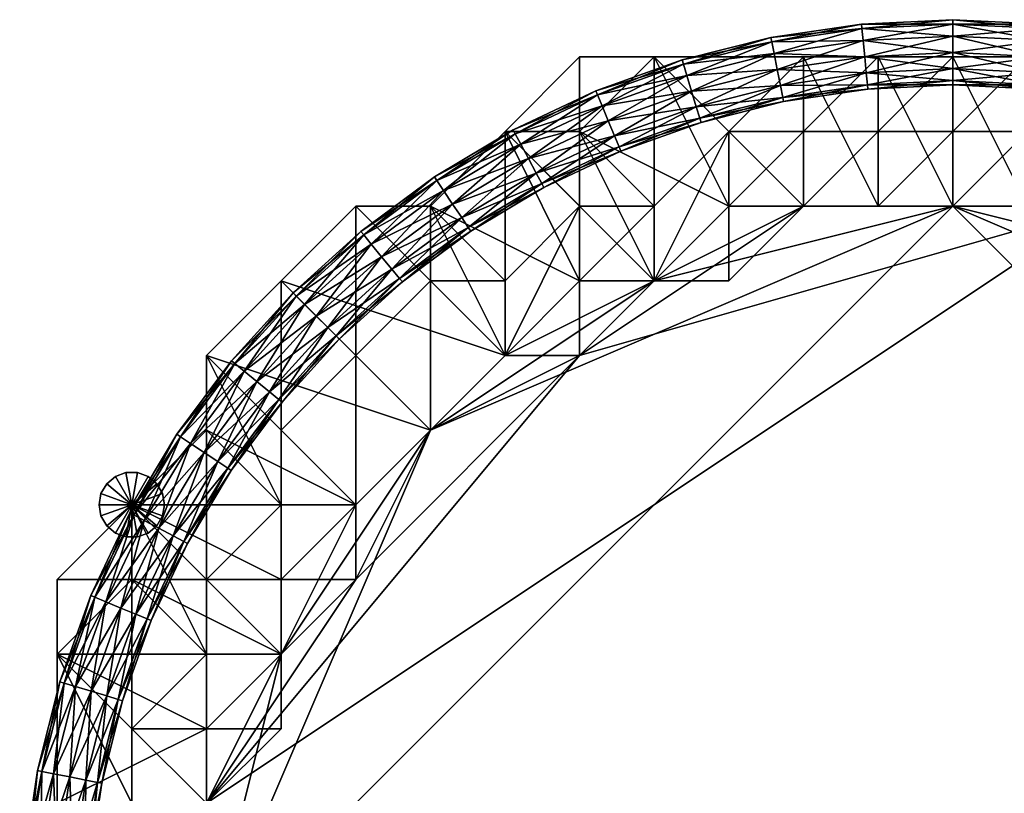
# Model space of a CAD drawing. Header units: millimetres. Extents: x -213362944 to -213361824, y -191479400 to -191477616.
# Tile 3 of 16: x -213362312 to -213362101, y -191479166 to -191479000. Entities that reach past the tile are written whole.
import ezdxf

# ---------------------------------------------------------------- set-up
doc = ezdxf.new("R2010")
doc.units = ezdxf.units.MM
doc.layers.add('005', color=7, linetype='Continuous', true_color=0xe499b8)

# ---------------------------------------------------------------- blocks, each defined once
blk = doc.blocks.new('Torus029')
at = {"color": 0}
mesh = blk.add_polyface(dxfattribs=at)
corners = [(-39.02, 196.16), (-19.51, 198.1, 3.5), (-19.6, 199.04), (-38.84, 195.24, 3.5), (-19.26, 195.55, 6.06), (-38.34, 192.72, 6.06), (-18.92, 192.07, 7), (-37.65, 189.29, 7), (-18.57, 188.59, 6.06), (-36.97, 185.86, 6.06), (-18.32, 186.04, 3.5), (-36.47, 183.35, 3.5), (-18.23, 185.1, 0), (-36.29, 182.43, 0), (-18.32, 186.04, -3.5), (-36.47, 183.35, -3.5), (-18.57, 188.59, -6.06), (-36.97, 185.86, -6.06), (-18.92, 192.07, -7), (-37.65, 189.29, -7), (-19.26, 195.55, -6.06), (-38.34, 192.72, -6.06), (-19.51, 198.1, -3.5), (-38.84, 195.24, -3.5), (0, 199.06, 3.5), (0, 200), (0, 196.5, 6.06), (0, 193, 7), (0, 189.5, 6.06), (0, 186.94, 3.5), (0, 186, 0), (0, 186.94, -3.5), (0, 189.5, -6.06), (0, 193, -7), (0, 196.5, -6.06), (0, 199.06, -3.5)]
mesh.append_faces([[corners[k] for k in face] for face in [(0, 1, 2), (3, 4, 1), (5, 6, 4), (7, 8, 6), (9, 10, 8), (11, 12, 10), (13, 14, 12), (15, 16, 14), (17, 18, 16), (19, 20, 18), (21, 22, 20), (23, 2, 22), (2, 24, 25), (1, 26, 24), (4, 27, 26), (6, 28, 27), (8, 29, 28), (10, 30, 29), (12, 31, 30), (14, 32, 31), (16, 33, 32), (18, 34, 33), (20, 35, 34), (22, 25, 35)]], dxfattribs={"vtx0": -1, "color": 0})
mesh.append_faces([[corners[k] for k in face] for face in [(0, 3, 1), (3, 5, 4), (5, 7, 6), (7, 9, 8), (9, 11, 10), (11, 13, 12), (13, 15, 14), (15, 17, 16), (17, 19, 18), (19, 21, 20), (21, 23, 22), (23, 0, 2), (2, 1, 24), (1, 4, 26), (4, 6, 27), (6, 8, 28), (8, 10, 29), (10, 12, 30), (12, 14, 31), (14, 16, 32), (16, 18, 33), (18, 20, 34), (20, 22, 35), (22, 2, 25)]], dxfattribs={"vtx2": -1, "color": 0})
mesh = blk.add_polyface(dxfattribs=at)
corners = [(0, 200), (19.51, 198.1, 3.5), (19.6, 199.04), (0, 199.06, 3.5), (19.26, 195.55, 6.06), (0, 196.5, 6.06), (18.92, 192.07, 7), (0, 193, 7), (18.57, 188.59, 6.06), (0, 189.5, 6.06), (18.32, 186.04, 3.5), (0, 186.94, 3.5), (18.23, 185.1, 0), (0, 186, 0), (18.32, 186.04, -3.5), (0, 186.94, -3.5), (18.57, 188.59, -6.06), (0, 189.5, -6.06), (18.92, 192.07, -7), (0, 193, -7), (19.26, 195.55, -6.06), (0, 196.5, -6.06), (19.51, 198.1, -3.5), (0, 199.06, -3.5), (38.84, 195.24, 3.5), (39.02, 196.16), (38.34, 192.72, 6.06), (37.65, 189.29, 7), (36.97, 185.86, 6.06), (36.47, 183.35, 3.5), (36.29, 182.43, 0), (36.47, 183.35, -3.5), (36.97, 185.86, -6.06), (37.65, 189.29, -7), (38.34, 192.72, -6.06), (38.84, 195.24, -3.5)]
mesh.append_faces([[corners[k] for k in face] for face in [(0, 1, 2), (3, 4, 1), (5, 6, 4), (7, 8, 6), (9, 10, 8), (11, 12, 10), (13, 14, 12), (15, 16, 14), (17, 18, 16), (19, 20, 18), (21, 22, 20), (23, 2, 22), (2, 24, 25), (1, 26, 24), (4, 27, 26), (6, 28, 27), (8, 29, 28), (10, 30, 29), (12, 31, 30), (14, 32, 31), (16, 33, 32), (18, 34, 33), (20, 35, 34), (22, 25, 35)]], dxfattribs={"vtx0": -1, "color": 0})
mesh.append_faces([[corners[k] for k in face] for face in [(0, 3, 1), (3, 5, 4), (5, 7, 6), (7, 9, 8), (9, 11, 10), (11, 13, 12), (13, 15, 14), (15, 17, 16), (17, 19, 18), (19, 21, 20), (21, 23, 22), (23, 0, 2), (2, 1, 24), (1, 4, 26), (4, 6, 27), (6, 8, 28), (8, 10, 29), (10, 12, 30), (12, 14, 31), (14, 16, 32), (16, 18, 33), (18, 20, 34), (20, 22, 35), (22, 2, 25)]], dxfattribs={"vtx2": -1, "color": 0})
mesh = blk.add_polyface(dxfattribs=at)
corners = [(-76.54, 184.78), (-57.78, 190.49, 3.5), (-58.06, 191.39), (-76.18, 183.91, 3.5), (-57.04, 188.04, 6.06), (-75.2, 181.54, 6.06), (-56.02, 184.69, 7), (-73.86, 178.31, 7), (-55.01, 181.34, 6.06), (-72.52, 175.08, 6.06), (-54.27, 178.89, 3.5), (-71.54, 172.71, 3.5), (-53.99, 177.99, 0), (-71.18, 171.84, 0), (-54.27, 178.89, -3.5), (-71.54, 172.71, -3.5), (-55.01, 181.34, -6.06), (-72.52, 175.08, -6.06), (-56.02, 184.69, -7), (-73.86, 178.31, -7), (-57.04, 188.04, -6.06), (-75.2, 181.54, -6.06), (-57.78, 190.49, -3.5), (-76.18, 183.91, -3.5), (-38.84, 195.24, 3.5), (-39.02, 196.16), (-38.34, 192.72, 6.06), (-37.65, 189.29, 7), (-36.97, 185.86, 6.06), (-36.47, 183.35, 3.5), (-36.29, 182.43, 0), (-36.47, 183.35, -3.5), (-36.97, 185.86, -6.06), (-37.65, 189.29, -7), (-38.34, 192.72, -6.06), (-38.84, 195.24, -3.5)]
mesh.append_faces([[corners[k] for k in face] for face in [(0, 1, 2), (3, 4, 1), (5, 6, 4), (7, 8, 6), (9, 10, 8), (11, 12, 10), (13, 14, 12), (15, 16, 14), (17, 18, 16), (19, 20, 18), (21, 22, 20), (23, 2, 22), (2, 24, 25), (1, 26, 24), (4, 27, 26), (6, 28, 27), (8, 29, 28), (10, 30, 29), (12, 31, 30), (14, 32, 31), (16, 33, 32), (18, 34, 33), (20, 35, 34), (22, 25, 35)]], dxfattribs={"vtx0": -1, "color": 0})
mesh.append_faces([[corners[k] for k in face] for face in [(0, 3, 1), (3, 5, 4), (5, 7, 6), (7, 9, 8), (9, 11, 10), (11, 13, 12), (13, 15, 14), (15, 17, 16), (17, 19, 18), (19, 21, 20), (21, 23, 22), (23, 0, 2), (2, 1, 24), (1, 4, 26), (4, 6, 27), (6, 8, 28), (8, 10, 29), (10, 12, 30), (12, 14, 31), (14, 16, 32), (16, 18, 33), (18, 20, 34), (20, 22, 35), (22, 2, 25)]], dxfattribs={"vtx2": -1, "color": 0})
mesh = blk.add_polyface(dxfattribs=at)
corners = [(-111.11, 166.29), (-93.84, 175.56, 3.5), (-94.28, 176.38), (-110.59, 165.51, 3.5), (-92.63, 173.3, 6.06), (-109.17, 163.38, 6.06), (-90.98, 170.21, 7), (-107.22, 160.47, 7), (-89.33, 167.12, 6.06), (-105.28, 157.56, 6.06), (-88.12, 164.86, 3.5), (-103.86, 155.43, 3.5), (-87.68, 164.04, 0), (-103.34, 154.65, 0), (-88.12, 164.86, -3.5), (-103.86, 155.43, -3.5), (-89.33, 167.12, -6.06), (-105.28, 157.56, -6.06), (-90.98, 170.21, -7), (-107.22, 160.47, -7), (-92.63, 173.3, -6.06), (-109.17, 163.38, -6.06), (-93.84, 175.56, -3.5), (-110.59, 165.51, -3.5), (-76.18, 183.91, 3.5), (-76.54, 184.78), (-75.2, 181.54, 6.06), (-73.86, 178.31, 7), (-72.52, 175.08, 6.06), (-71.54, 172.71, 3.5), (-71.18, 171.84, 0), (-71.54, 172.71, -3.5), (-72.52, 175.08, -6.06), (-73.86, 178.31, -7), (-75.2, 181.54, -6.06), (-76.18, 183.91, -3.5)]
mesh.append_faces([[corners[k] for k in face] for face in [(0, 1, 2), (3, 4, 1), (5, 6, 4), (7, 8, 6), (9, 10, 8), (11, 12, 10), (13, 14, 12), (15, 16, 14), (17, 18, 16), (19, 20, 18), (21, 22, 20), (23, 2, 22), (2, 24, 25), (1, 26, 24), (4, 27, 26), (6, 28, 27), (8, 29, 28), (10, 30, 29), (12, 31, 30), (14, 32, 31), (16, 33, 32), (18, 34, 33), (20, 35, 34), (22, 25, 35)]], dxfattribs={"vtx0": -1, "color": 0})
mesh.append_faces([[corners[k] for k in face] for face in [(0, 3, 1), (3, 5, 4), (5, 7, 6), (7, 9, 8), (9, 11, 10), (11, 13, 12), (13, 15, 14), (15, 17, 16), (17, 19, 18), (19, 21, 20), (21, 23, 22), (23, 0, 2), (2, 1, 24), (1, 4, 26), (4, 6, 27), (6, 8, 28), (8, 10, 29), (10, 12, 30), (12, 14, 31), (14, 16, 32), (16, 18, 33), (18, 20, 34), (20, 22, 35), (22, 2, 25)]], dxfattribs={"vtx2": -1, "color": 0})
mesh = blk.add_polyface(dxfattribs=at)
corners = [(-144.5, 118.59, 3.5), (-131.52, 131.52, 0), (-132.18, 132.19, 3.5), (-143.78, 118, 0), (-132.18, 132.19, -3.5), (-141.42, 141.42), (-126.28, 153.88, 3.5), (-126.88, 154.6), (-140.76, 140.76, 3.5), (-124.66, 151.9, 6.06), (-138.95, 138.95, 6.06), (-122.44, 149.19, 7), (-136.47, 136.47, 7), (-120.22, 146.49, 6.06), (-134, 134, 6.06), (-118.59, 144.5, 3.5), (-118, 143.78, 0), (-118.59, 144.5, -3.5), (-120.22, 146.49, -6.06), (-134, 134, -6.06), (-122.44, 149.19, -7), (-136.47, 136.47, -7), (-124.66, 151.9, -6.06), (-138.95, 138.95, -6.06), (-126.28, 153.88, -3.5), (-140.76, 140.76, -3.5), (-110.59, 165.51, 3.5), (-111.11, 166.29), (-109.17, 163.38, 6.06), (-107.22, 160.47, 7), (-105.28, 157.56, 6.06), (-103.86, 155.43, 3.5), (-103.34, 154.65, 0), (-103.86, 155.43, -3.5), (-105.28, 157.56, -6.06), (-107.22, 160.47, -7), (-109.17, 163.38, -6.06), (-110.59, 165.51, -3.5)]
mesh.append_faces([[corners[k] for k in face] for face in [(0, 1, 2), (3, 4, 1), (5, 6, 7), (8, 9, 6), (10, 11, 9), (12, 13, 11), (14, 15, 13), (2, 16, 15), (1, 17, 16), (4, 18, 17), (19, 20, 18), (21, 22, 20), (23, 24, 22), (25, 7, 24), (7, 26, 27), (6, 28, 26), (9, 29, 28), (11, 30, 29), (13, 31, 30), (15, 32, 31), (16, 33, 32), (17, 34, 33), (18, 35, 34), (20, 36, 35), (22, 37, 36), (24, 27, 37)]], dxfattribs={"vtx0": -1, "color": 0})
mesh.append_faces([[corners[k] for k in face] for face in [(8, 10, 9), (10, 12, 11), (12, 14, 13), (14, 2, 15), (2, 1, 16), (1, 4, 17), (4, 19, 18), (19, 21, 20), (21, 23, 22), (23, 25, 24), (7, 6, 26), (6, 9, 28), (9, 11, 29), (11, 13, 30), (13, 15, 31), (15, 16, 32), (16, 17, 33), (17, 18, 34), (18, 20, 35), (20, 22, 36), (22, 24, 37), (24, 7, 27)]], dxfattribs={"vtx2": -1, "color": 0})
mesh = blk.add_polyface(dxfattribs=at)
corners = [(-166.29, 111.11), (-153.88, 126.28, 3.5), (-154.6, 126.88), (-165.51, 110.59, 3.5), (-151.9, 124.66, 6.06), (-163.38, 109.17, 6.06), (-149.19, 122.44, 7), (-160.47, 107.23, 7), (-146.49, 120.22, 6.06), (-157.56, 105.28, 6.06), (-144.5, 118.59, 3.5), (-155.43, 103.86, 3.5), (-143.78, 118, 0), (-154.65, 103.34, 0), (-144.5, 118.59, -3.5), (-155.43, 103.86, -3.5), (-146.49, 120.22, -6.06), (-157.56, 105.28, -6.06), (-149.19, 122.44, -7), (-160.47, 107.23, -7), (-151.9, 124.66, -6.06), (-163.38, 109.17, -6.06), (-153.88, 126.28, -3.5), (-165.51, 110.59, -3.5), (-140.76, 140.76, 3.5), (-141.42, 141.42), (-138.95, 138.95, 6.06), (-136.47, 136.47, 7), (-134, 134, 6.06), (-132.18, 132.19, 3.5), (-131.52, 131.52, 0), (-132.18, 132.19, -3.5), (-134, 134, -6.06), (-136.47, 136.47, -7), (-138.95, 138.95, -6.06), (-140.76, 140.76, -3.5), (-126.28, 153.88, 3.5), (-126.88, 154.6)]
mesh.append_faces([[corners[k] for k in face] for face in [(0, 1, 2), (3, 4, 1), (5, 6, 4), (7, 8, 6), (9, 10, 8), (11, 12, 10), (13, 14, 12), (15, 16, 14), (17, 18, 16), (19, 20, 18), (21, 22, 20), (23, 2, 22), (2, 24, 25), (1, 26, 24), (4, 27, 26), (6, 28, 27), (8, 29, 28), (14, 32, 31), (16, 33, 32), (18, 34, 33), (20, 35, 34), (22, 25, 35)]], dxfattribs={"vtx0": -1, "color": 0})
mesh.append_faces([[corners[k] for k in face] for face in [(0, 3, 1), (3, 5, 4), (5, 7, 6), (7, 9, 8), (9, 11, 10), (11, 13, 12), (13, 15, 14), (15, 17, 16), (17, 19, 18), (19, 21, 20), (21, 23, 22), (23, 0, 2), (2, 1, 24), (1, 4, 26), (4, 6, 27), (6, 8, 28), (8, 10, 29), (10, 12, 30), (12, 14, 31), (14, 16, 32), (16, 18, 33), (18, 20, 34), (20, 22, 35), (22, 2, 25), (25, 24, 36), (35, 25, 37)]], dxfattribs={"vtx2": -1, "color": 0})
mesh = blk.add_polyface(dxfattribs=at)
corners = [(-184.78, 76.54), (-175.56, 93.84, 3.5), (-176.38, 94.28), (-183.91, 76.18, 3.5), (-173.3, 92.63, 6.06), (-181.54, 75.2, 6.06), (-170.21, 90.98, 7), (-178.31, 73.86, 7), (-167.12, 89.33, 6.06), (-175.08, 72.52, 6.06), (-164.86, 88.12, 3.5), (-172.71, 71.54, 3.5), (-164.04, 87.68, 0), (-171.84, 71.18, 0), (-164.86, 88.12, -3.5), (-172.71, 71.54, -3.5), (-167.12, 89.33, -6.06), (-175.08, 72.52, -6.06), (-170.21, 90.98, -7), (-178.31, 73.86, -7), (-173.3, 92.63, -6.06), (-181.54, 75.2, -6.06), (-175.56, 93.84, -3.5), (-183.91, 76.18, -3.5), (-165.51, 110.59, 3.5), (-166.29, 111.11), (-163.38, 109.17, 6.06), (-160.47, 107.23, 7), (-157.56, 105.28, 6.06), (-155.43, 103.86, 3.5), (-154.65, 103.34, 0), (-155.43, 103.86, -3.5), (-157.56, 105.28, -6.06), (-160.47, 107.23, -7), (-163.38, 109.17, -6.06), (-165.51, 110.59, -3.5)]
mesh.append_faces([[corners[k] for k in face] for face in [(0, 1, 2), (3, 4, 1), (5, 6, 4), (7, 8, 6), (9, 10, 8), (11, 12, 10), (13, 14, 12), (15, 16, 14), (17, 18, 16), (19, 20, 18), (21, 22, 20), (23, 2, 22), (2, 24, 25), (1, 26, 24), (4, 27, 26), (6, 28, 27), (8, 29, 28), (10, 30, 29), (12, 31, 30), (14, 32, 31), (16, 33, 32), (18, 34, 33), (20, 35, 34), (22, 25, 35)]], dxfattribs={"vtx0": -1, "color": 0})
mesh.append_faces([[corners[k] for k in face] for face in [(0, 3, 1), (3, 5, 4), (5, 7, 6), (7, 9, 8), (9, 11, 10), (11, 13, 12), (13, 15, 14), (15, 17, 16), (17, 19, 18), (19, 21, 20), (21, 23, 22), (23, 0, 2), (2, 1, 24), (1, 4, 26), (4, 6, 27), (6, 8, 28), (8, 10, 29), (10, 12, 30), (12, 14, 31), (14, 16, 32), (16, 18, 33), (18, 20, 34), (20, 22, 35), (22, 2, 25)]], dxfattribs={"vtx2": -1, "color": 0})
mesh = blk.add_polyface(dxfattribs=at)
corners = [(-196.16, 39.02), (-190.49, 57.78, 3.5), (-191.39, 58.06), (-195.24, 38.84, 3.5), (-188.04, 57.04, 6.06), (-192.72, 38.34, 6.06), (-184.69, 56.03, 7), (-189.29, 37.65, 7), (-181.34, 55.01, 6.06), (-185.86, 36.97, 6.06), (-178.89, 54.27, 3.5), (-183.35, 36.47, 3.5), (-177.99, 53.99, 0), (-182.43, 36.29, 0), (-178.89, 54.27, -3.5), (-183.35, 36.47, -3.5), (-181.34, 55.01, -6.06), (-185.86, 36.97, -6.06), (-184.69, 56.03, -7), (-189.29, 37.65, -7), (-188.04, 57.04, -6.06), (-192.72, 38.34, -6.06), (-190.49, 57.78, -3.5), (-195.24, 38.84, -3.5), (-183.91, 76.18, 3.5), (-184.78, 76.54), (-181.54, 75.2, 6.06), (-178.31, 73.86, 7), (-175.08, 72.52, 6.06), (-172.71, 71.54, 3.5), (-171.84, 71.18, 0), (-172.71, 71.54, -3.5), (-175.08, 72.52, -6.06), (-178.31, 73.86, -7), (-181.54, 75.2, -6.06), (-183.91, 76.18, -3.5)]
mesh.append_faces([[corners[k] for k in face] for face in [(0, 1, 2), (3, 4, 1), (5, 6, 4), (7, 8, 6), (9, 10, 8), (11, 12, 10), (13, 14, 12), (15, 16, 14), (17, 18, 16), (19, 20, 18), (21, 22, 20), (23, 2, 22), (2, 24, 25), (1, 26, 24), (4, 27, 26), (6, 28, 27), (8, 29, 28), (10, 30, 29), (12, 31, 30), (14, 32, 31), (16, 33, 32), (18, 34, 33), (20, 35, 34), (22, 25, 35)]], dxfattribs={"vtx0": -1, "color": 0})
mesh.append_faces([[corners[k] for k in face] for face in [(0, 3, 1), (3, 5, 4), (5, 7, 6), (7, 9, 8), (9, 11, 10), (11, 13, 12), (13, 15, 14), (15, 17, 16), (17, 19, 18), (19, 21, 20), (21, 23, 22), (23, 0, 2), (2, 1, 24), (1, 4, 26), (4, 6, 27), (6, 8, 28), (8, 10, 29), (10, 12, 30), (12, 14, 31), (14, 16, 32), (16, 18, 33), (18, 20, 34), (20, 22, 35), (22, 2, 25)]], dxfattribs={"vtx2": -1, "color": 0})
mesh = blk.add_polyface(dxfattribs=at)
corners = [(-200, 0), (-198.1, 19.51, 3.5), (-199.04, 19.6), (-199.06, 0, 3.5), (-195.55, 19.26, 6.06), (-196.5, 0, 6.06), (-192.07, 18.92, 7), (-193, 0, 7), (-188.59, 18.57, 6.06), (-189.5, 0, 6.06), (-186.04, 18.32, 3.5), (-186.94, 0, 3.5), (-185.1, 18.23, 0), (-186, 0, 0), (-186.04, 18.32, -3.5), (-186.94, 0, -3.5), (-188.59, 18.57, -6.06), (-189.5, 0, -6.06), (-192.07, 18.92, -7), (-193, 0, -7), (-195.55, 19.26, -6.06), (-196.5, 0, -6.06), (-198.1, 19.51, -3.5), (-199.06, 0, -3.5), (-195.24, 38.84, 3.5), (-196.16, 39.02), (-192.72, 38.34, 6.06), (-189.29, 37.65, 7), (-185.86, 36.97, 6.06), (-183.35, 36.47, 3.5), (-182.43, 36.29, 0), (-183.35, 36.47, -3.5), (-185.86, 36.97, -6.06), (-189.29, 37.65, -7), (-192.72, 38.34, -6.06), (-195.24, 38.84, -3.5)]
mesh.append_faces([[corners[k] for k in face] for face in [(0, 1, 2), (3, 4, 1), (5, 6, 4), (7, 8, 6), (9, 10, 8), (11, 12, 10), (13, 14, 12), (15, 16, 14), (17, 18, 16), (19, 20, 18), (21, 22, 20), (23, 2, 22), (2, 24, 25), (1, 26, 24), (4, 27, 26), (6, 28, 27), (8, 29, 28), (10, 30, 29), (12, 31, 30), (14, 32, 31), (16, 33, 32), (18, 34, 33), (20, 35, 34), (22, 25, 35)]], dxfattribs={"vtx0": -1, "color": 0})
mesh.append_faces([[corners[k] for k in face] for face in [(0, 3, 1), (3, 5, 4), (5, 7, 6), (7, 9, 8), (9, 11, 10), (11, 13, 12), (13, 15, 14), (15, 17, 16), (17, 19, 18), (19, 21, 20), (21, 23, 22), (23, 0, 2), (2, 1, 24), (1, 4, 26), (4, 6, 27), (6, 8, 28), (8, 10, 29), (10, 12, 30), (12, 14, 31), (14, 16, 32), (16, 18, 33), (18, 20, 34), (20, 22, 35), (22, 2, 25)]], dxfattribs={"vtx2": -1, "color": 0})
blk = doc.blocks.new('Cylinder156')
at = {"color": 0}
mesh = blk.add_polyface(dxfattribs=at)
corners = [(0, 0), (7, 0), (6.58, 2.39), (5.36, 4.5), (3.5, 6.06), (1.22, 6.89), (-1.22, 6.89), (-3.5, 6.06), (-5.36, 4.5), (-6.58, 2.39), (-7, 0), (-6.58, -2.39), (-5.36, -4.5), (-3.5, -6.06), (-1.22, -6.89), (1.22, -6.89), (3.5, -6.06), (5.36, -4.5), (6.58, -2.39), (7, 0, 786), (6.58, 2.39, 786), (5.36, 4.5, 786), (3.5, 6.06, 786), (1.22, 6.89, 786), (-1.22, 6.89, 786), (-3.5, 6.06, 786), (-5.36, 4.5, 786), (-6.58, 2.39, 786), (-7, 0, 786), (-6.58, -2.39, 786), (-5.36, -4.5, 786), (-3.5, -6.06, 786), (-1.22, -6.89, 786), (1.22, -6.89, 786), (3.5, -6.06, 786), (5.36, -4.5, 786), (6.58, -2.39, 786), (0, 0, 786)]
mesh.append_faces([[corners[k] for k in face] for face in [(1, 20, 19), (2, 21, 20), (3, 22, 21), (4, 23, 22), (5, 24, 23), (6, 25, 24), (7, 26, 25), (8, 27, 26), (9, 28, 27), (10, 29, 28), (11, 30, 29), (12, 31, 30), (13, 32, 31), (14, 33, 32), (15, 34, 33), (16, 35, 34), (17, 36, 35), (18, 19, 36)]], dxfattribs={"vtx0": -1, "color": 0})
mesh.append_faces([[corners[k] for k in face] for face in [(0, 2, 1), (0, 3, 2), (0, 4, 3), (0, 5, 4), (0, 6, 5), (0, 7, 6), (0, 8, 7), (0, 9, 8), (0, 10, 9), (0, 11, 10), (0, 12, 11), (0, 13, 12), (0, 14, 13), (0, 15, 14), (0, 16, 15), (0, 17, 16), (0, 18, 17), (0, 1, 18), (37, 19, 20), (37, 20, 21), (37, 21, 22), (37, 22, 23), (37, 23, 24), (37, 24, 25), (37, 25, 26), (37, 26, 27), (37, 27, 28), (37, 28, 29), (37, 29, 30), (37, 30, 31), (37, 31, 32), (37, 32, 33), (37, 33, 34), (37, 34, 35), (37, 35, 36), (37, 36, 19)]], dxfattribs={"vtx0": -1, "vtx2": -1, "color": 0})
mesh.append_faces([[corners[k] for k in face] for face in [(1, 2, 20), (2, 3, 21), (3, 4, 22), (4, 5, 23), (5, 6, 24), (6, 7, 25), (7, 8, 26), (8, 9, 27), (9, 10, 28), (10, 11, 29), (11, 12, 30), (12, 13, 31), (13, 14, 32), (14, 15, 33), (15, 16, 34), (16, 17, 35), (17, 18, 36), (18, 1, 19)]], dxfattribs={"vtx2": -1, "color": 0})

msp = doc.modelspace()

# ---------------------------------------------------------------- block references
at = {"layer": '005', "color": 18, "true_color": 0x000000, "rotation": 1.001791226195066e-05}
for p in [(-213362112, -191479200, 7), (-213362112, -191479200, 793)]:
    msp.add_blockref('Torus029', p, dxfattribs=at)
at = {"layer": '005', "color": 18, "true_color": 0x000000}
msp.add_blockref('Cylinder156', (-213362288, -191479104, 7), dxfattribs=at)

# ---------------------------------------------------------------- meshes
at = {"layer": '005', "color": 164, "true_color": 0x1c1cb1}
mesh = msp.add_polyface(dxfattribs=at)
corners = [(-213362144, -191479008, 801), (-213362176, -191479008, 801), (-213362176, -191479008, 999), (-213362144, -191479008, 999), (-213362192, -191479008, 801), (-213362192, -191479008, 999), (-213362208, -191479024, 801), (-213362208, -191479024, 999), (-213362224, -191479040, 801), (-213362224, -191479040, 999), (-213362144, -191479008, 1000), (-213362176, -191479008, 1000), (-213362160, -191479024, 1000), (-213362144, -191479024, 1000), (-213362192, -191479024, 1000), (-213362176, -191479040, 1000), (-213362208, -191479024, 1000), (-213362192, -191479040, 1000), (-213362144, -191479024, 999), (-213362160, -191479024, 999), (-213362160, -191479024, 803), (-213362144, -191479024, 803), (-213362176, -191479040, 999), (-213362176, -191479040, 803), (-213362192, -191479040, 803), (-213362224, -191479040, 800), (-213362208, -191479024, 800), (-213362192, -191479056, 800), (-213362192, -191479024, 800), (-213362176, -191479056, 800), (-213362176, -191479008, 800), (-213362160, -191479040, 800), (-213362144, -191479008, 800), (-213362144, -191479040, 800), (-213362160, -191479040, 799), (-213362144, -191479040, 799), (-213362144, -191479040, 601), (-213362160, -191479040, 601), (-213362144, -191479024, 802), (-213362160, -191479024, 802), (-213362160, -191479040, 802), (-213362144, -191479040, 802), (-213362176, -191479040, 802), (-213362176, -191479056, 802), (-213362240, -191479040, 800), (-213362240, -191479040, 801), (-213362224, -191479040, 1000), (-213362240, -191479040, 999), (-213362240, -191479040, 1000), (-213362192, -191479040, 999), (-213362192, -191479040, 802), (-213362160, -191479040, 600)]
mesh.append_faces([[corners[k] for k in face] for face in [(0, 1, 2), (2, 3, 0), (1, 4, 5), (5, 2, 1), (4, 6, 7), (7, 5, 4), (6, 8, 9), (9, 7, 6), (10, 11, 12), (12, 13, 10), (11, 14, 15), (15, 12, 11), (14, 16, 17), (17, 15, 14), (18, 19, 20), (20, 21, 18), (19, 22, 23), (23, 20, 19), (24, 23, 22), (25, 26, 27), (26, 28, 29), (28, 30, 31), (31, 29, 28), (30, 32, 33), (33, 31, 30), (34, 35, 36), (36, 37, 34), (38, 39, 40), (40, 41, 38), (39, 42, 43), (43, 40, 39), (30, 1, 0), (0, 32, 30), (28, 4, 1), (1, 30, 28), (26, 6, 4), (4, 28, 26), (25, 8, 6), (6, 26, 25), (44, 45, 8), (8, 25, 44), (10, 3, 2), (2, 11, 10), (11, 2, 5), (5, 14, 11), (14, 5, 7), (7, 16, 14), (16, 7, 9), (9, 46, 16), (46, 9, 47), (47, 48, 46), (18, 13, 12), (12, 19, 18), (19, 12, 15), (15, 22, 19), (22, 15, 17), (17, 49, 22), (20, 39, 38), (39, 20, 23), (23, 42, 39), (42, 23, 24), (24, 50, 42), (34, 31, 33), (51, 37, 36)]], dxfattribs={"vtx2": -1, "color": 164})
mesh = msp.add_polyface(dxfattribs=at)
corners = [(-213362112, -191479008, 801), (-213362128, -191479008, 801), (-213362128, -191479008, 999), (-213362112, -191479008, 999), (-213362144, -191479008, 801), (-213362144, -191479008, 999), (-213362112, -191479008, 1000), (-213362128, -191479008, 1000), (-213362128, -191479024, 1000), (-213362112, -191479024, 1000), (-213362144, -191479008, 1000), (-213362144, -191479024, 1000), (-213362112, -191479024, 999), (-213362128, -191479024, 999), (-213362128, -191479024, 803), (-213362112, -191479024, 803), (-213362144, -191479024, 999), (-213362144, -191479024, 803), (-213362144, -191479008, 800), (-213362128, -191479008, 800), (-213362128, -191479040, 800), (-213362144, -191479040, 800), (-213362112, -191479008, 800), (-213362112, -191479040, 800), (-213362144, -191479040, 799), (-213362128, -191479040, 799), (-213362128, -191479040, 601), (-213362144, -191479040, 601), (-213362112, -191479040, 799), (-213362112, -191479040, 601), (-213362112, -191479024, 802), (-213362128, -191479024, 802), (-213362128, -191479040, 802), (-213362112, -191479040, 802), (-213362144, -191479024, 802), (-213362144, -191479040, 802), (-213362112, -191479040, 801), (-213362128, -191479040, 801), (-213362128, -191479040, 653), (-213362112, -191479040, 653), (-213362144, -191479040, 801), (-213362144, -191479040, 653), (-213362160, -191479024, 803), (-213362160, -191479040, 799), (-213362144, -191479040, 600), (-213362160, -191479040, 600), (-213362128, -191479040, 600), (-213362112, -191479040, 600), (-213362160, -191479040, 802), (-213362112, -191479040, 652), (-213362128, -191479040, 652), (-213362144, -191479040, 652)]
mesh.append_faces([[corners[k] for k in face] for face in [(0, 1, 2), (2, 3, 0), (1, 4, 5), (5, 2, 1), (6, 7, 8), (8, 9, 6), (7, 10, 11), (11, 8, 7), (12, 13, 14), (14, 15, 12), (13, 16, 17), (17, 14, 13), (18, 19, 20), (20, 21, 18), (19, 22, 23), (23, 20, 19), (24, 25, 26), (26, 27, 24), (25, 28, 29), (29, 26, 25), (30, 31, 32), (32, 33, 30), (31, 34, 35), (35, 32, 31), (36, 37, 38), (38, 39, 36), (37, 40, 41), (41, 38, 37), (19, 1, 0), (0, 22, 19), (18, 4, 1), (1, 19, 18), (6, 3, 2), (2, 7, 6), (7, 2, 5), (5, 10, 7), (12, 9, 8), (8, 13, 12), (13, 8, 11), (11, 16, 13), (30, 15, 14), (14, 31, 30), (31, 14, 17), (17, 34, 31), (34, 17, 42), (21, 24, 43), (24, 21, 20), (20, 25, 24), (25, 20, 23), (23, 28, 25), (27, 44, 45), (44, 27, 26), (26, 46, 44), (46, 26, 29), (29, 47, 46), (36, 33, 32), (32, 37, 36), (37, 32, 35), (35, 40, 37), (40, 35, 48), (49, 39, 38), (38, 50, 49), (50, 38, 41), (41, 51, 50)]], dxfattribs={"vtx2": -1, "color": 164})
mesh = msp.add_polyface(dxfattribs=at)
corners = [(-213362080, -191479008, 801), (-213362096, -191479008, 801), (-213362096, -191479008, 999), (-213362080, -191479008, 999), (-213362112, -191479008, 801), (-213362112, -191479008, 999), (-213362080, -191479040, 652), (-213362096, -191479040, 652), (-213362112, -191479040, 652), (-213362144, -191479040, 652), (-213362080, -191479008, 1000), (-213362096, -191479008, 1000), (-213362096, -191479024, 1000), (-213362080, -191479024, 1000), (-213362112, -191479008, 1000), (-213362112, -191479024, 1000), (-213362064, -191479024, 999), (-213362080, -191479024, 999), (-213362080, -191479024, 803), (-213362096, -191479024, 999), (-213362096, -191479024, 803), (-213362112, -191479024, 999), (-213362112, -191479024, 803), (-213362112, -191479008, 800), (-213362096, -191479008, 800), (-213362096, -191479040, 800), (-213362112, -191479040, 800), (-213362080, -191479008, 800), (-213362080, -191479040, 800), (-213362064, -191479040, 800), (-213362112, -191479040, 799), (-213362096, -191479040, 799), (-213362096, -191479040, 601), (-213362112, -191479040, 601), (-213362080, -191479040, 799), (-213362080, -191479040, 601), (-213362080, -191479024, 802), (-213362096, -191479024, 802), (-213362096, -191479040, 802), (-213362080, -191479040, 802), (-213362112, -191479024, 802), (-213362112, -191479040, 802), (-213362080, -191479040, 801), (-213362096, -191479040, 801), (-213362096, -191479040, 653), (-213362080, -191479040, 653), (-213362112, -191479040, 801), (-213362112, -191479040, 653), (-213362112, -191479040, 600), (-213362096, -191479040, 600), (-213362080, -191479040, 600)]
mesh.append_faces([[corners[k] for k in face] for face in [(6, 8, 9)]], dxfattribs={"vtx0": -1, "vtx1": -1, "vtx2": -1, "color": 164})
mesh.append_faces([[corners[k] for k in face] for face in [(0, 1, 2), (2, 3, 0), (1, 4, 5), (5, 2, 1), (6, 7, 8), (10, 11, 12), (12, 13, 10), (11, 14, 15), (15, 12, 11), (16, 17, 18), (17, 19, 20), (20, 18, 17), (19, 21, 22), (22, 20, 19), (23, 24, 25), (25, 26, 23), (24, 27, 28), (28, 25, 24), (29, 28, 27), (30, 31, 32), (32, 33, 30), (31, 34, 35), (35, 32, 31), (36, 37, 38), (38, 39, 36), (37, 40, 41), (41, 38, 37), (42, 43, 44), (44, 45, 42), (43, 46, 47), (47, 44, 43), (24, 1, 0), (0, 27, 24), (23, 4, 1), (1, 24, 23), (10, 3, 2), (2, 11, 10), (11, 2, 5), (5, 14, 11), (17, 13, 12), (12, 19, 17), (19, 12, 15), (15, 21, 19), (36, 18, 20), (20, 37, 36), (37, 20, 22), (22, 40, 37), (30, 26, 25), (25, 31, 30), (31, 25, 28), (28, 34, 31), (48, 33, 32), (32, 49, 48), (49, 32, 35), (35, 50, 49), (42, 39, 38), (38, 43, 42), (43, 38, 41), (41, 46, 43), (6, 45, 44), (44, 7, 6), (7, 44, 47), (47, 8, 7)]], dxfattribs={"vtx2": -1, "color": 164})
mesh = msp.add_polyface(dxfattribs=at)
corners = [(-213362224, -191479088, 600), (-213362208, -191479072, 600), (-213362208, -191479072, 600), (-213362176, -191479056, 600), (-213362272, -191479200, 600), (-213362112, -191479040, 600), (-213362240, -191479040, 999), (-213362224, -191479040, 999), (-213362224, -191479040, 801), (-213362192, -191479072, 652), (-213362208, -191479072, 652), (-213362224, -191479088, 652), (-213362240, -191479120, 652), (-213362208, -191479024, 1000), (-213362224, -191479040, 1000), (-213362208, -191479056, 1000), (-213362192, -191479040, 1000), (-213362240, -191479040, 1000), (-213362224, -191479056, 1000), (-213362192, -191479040, 999), (-213362208, -191479056, 999), (-213362208, -191479056, 803), (-213362224, -191479056, 999), (-213362224, -191479056, 803), (-213362240, -191479072, 803), (-213362208, -191479072, 800), (-213362224, -191479088, 800), (-213362256, -191479056, 800), (-213362240, -191479040, 800), (-213362224, -191479040, 800), (-213362208, -191479072, 800), (-213362192, -191479056, 800), (-213362240, -191479104, 799), (-213362224, -191479088, 799), (-213362224, -191479088, 601), (-213362208, -191479072, 799), (-213362208, -191479072, 601), (-213362208, -191479072, 799), (-213362208, -191479072, 601), (-213362192, -191479056, 601), (-213362192, -191479040, 802), (-213362208, -191479056, 802), (-213362208, -191479072, 802), (-213362224, -191479056, 802), (-213362208, -191479072, 802), (-213362240, -191479072, 802), (-213362224, -191479088, 802), (-213362192, -191479072, 801), (-213362208, -191479072, 801), (-213362208, -191479072, 653), (-213362224, -191479088, 801), (-213362224, -191479088, 653), (-213362240, -191479104, 653), (-213362240, -191479072, 1000), (-213362240, -191479072, 999), (-213362240, -191479104, 800), (-213362240, -191479104, 600), (-213362240, -191479104, 601), (-213362240, -191479104, 802), (-213362240, -191479104, 801), (-213362240, -191479104, 652)]
mesh.append_faces([[corners[k] for k in face] for face in [(0, 2, 3), (4, 0, 5), (9, 11, 12)]], dxfattribs={"vtx0": -1, "vtx1": -1, "vtx2": -1, "color": 164})
mesh.append_faces([[corners[k] for k in face] for face in [(0, 1, 2), (6, 7, 8), (9, 10, 11), (13, 14, 15), (15, 16, 13), (14, 17, 18), (18, 15, 14), (19, 20, 21), (20, 22, 23), (23, 21, 20), (24, 23, 22), (25, 26, 27), (28, 29, 30), (30, 25, 28), (31, 30, 29), (32, 33, 34), (33, 35, 36), (36, 34, 33), (35, 37, 38), (38, 36, 35), (39, 38, 37), (40, 41, 42), (41, 43, 44), (44, 42, 41), (43, 45, 46), (46, 44, 43), (47, 48, 49), (48, 50, 51), (51, 49, 48), (52, 51, 50), (15, 20, 19), (20, 15, 18), (18, 22, 20), (22, 18, 53), (53, 54, 22), (21, 41, 40), (41, 21, 23), (23, 43, 41), (43, 23, 24), (24, 45, 43), (32, 55, 26), (26, 33, 32), (33, 26, 25), (25, 35, 33), (35, 25, 30), (30, 37, 35), (37, 30, 31), (56, 57, 34), (34, 0, 56), (0, 34, 36), (36, 1, 0), (1, 36, 38), (38, 2, 1), (48, 44, 46), (46, 50, 48), (50, 46, 58), (58, 59, 50), (10, 49, 51), (51, 11, 10), (11, 51, 52), (52, 60, 11)]], dxfattribs={"vtx2": -1, "color": 164})
mesh = msp.add_polyface(dxfattribs=at)
corners = [(-213362208, -191479072, 600), (-213362192, -191479056, 600), (-213362176, -191479056, 600), (-213362160, -191479040, 600), (-213362144, -191479040, 600), (-213362128, -191479040, 600), (-213362112, -191479040, 600), (-213362224, -191479088, 600), (-213362272, -191479200, 600), (-213361952, -191479200, 600), (-213362112, -191479040, 652), (-213362128, -191479040, 652), (-213362144, -191479040, 652), (-213362160, -191479056, 652), (-213362176, -191479056, 652), (-213362192, -191479056, 652), (-213362192, -191479072, 652), (-213362080, -191479040, 652), (-213362272, -191479168, 652), (-213362176, -191479040, 999), (-213362192, -191479040, 999), (-213362192, -191479040, 803), (-213362208, -191479056, 803), (-213362176, -191479056, 800), (-213362192, -191479056, 800), (-213362208, -191479024, 800), (-213362208, -191479072, 799), (-213362192, -191479056, 799), (-213362192, -191479056, 601), (-213362176, -191479056, 799), (-213362176, -191479056, 601), (-213362160, -191479040, 799), (-213362160, -191479040, 601), (-213362176, -191479040, 802), (-213362192, -191479040, 802), (-213362192, -191479056, 802), (-213362176, -191479056, 802), (-213362208, -191479072, 802), (-213362144, -191479040, 801), (-213362160, -191479056, 801), (-213362160, -191479056, 653), (-213362144, -191479040, 653), (-213362176, -191479056, 801), (-213362176, -191479056, 653), (-213362192, -191479056, 801), (-213362192, -191479056, 653), (-213362192, -191479072, 801), (-213362192, -191479072, 653), (-213362208, -191479072, 653), (-213362192, -191479040, 1000), (-213362208, -191479056, 1000), (-213362160, -191479040, 800), (-213362208, -191479072, 601), (-213362160, -191479040, 802), (-213362208, -191479072, 802), (-213362208, -191479072, 801), (-213362208, -191479072, 652)]
mesh.append_faces([[corners[k] for k in face] for face in [(2, 4, 6), (7, 2, 6), (8, 6, 9), (12, 14, 16), (17, 12, 16), (17, 16, 18)]], dxfattribs={"vtx0": -1, "vtx1": -1, "vtx2": -1, "color": 164})
mesh.append_faces([[corners[k] for k in face] for face in [(0, 1, 2), (2, 3, 4), (4, 5, 6), (10, 11, 12), (12, 13, 14), (14, 15, 16), (19, 20, 21), (22, 21, 20), (23, 24, 25), (26, 27, 28), (27, 29, 30), (30, 28, 27), (29, 31, 32), (32, 30, 29), (33, 34, 35), (35, 36, 33), (37, 35, 34), (38, 39, 40), (40, 41, 38), (39, 42, 43), (43, 40, 39), (42, 44, 45), (45, 43, 42), (44, 46, 47), (47, 45, 44), (48, 47, 46), (20, 49, 50), (34, 21, 22), (24, 27, 26), (27, 24, 23), (23, 29, 27), (29, 23, 51), (51, 31, 29), (0, 52, 28), (28, 1, 0), (1, 28, 30), (30, 2, 1), (2, 30, 32), (32, 3, 2), (53, 39, 38), (39, 53, 36), (36, 42, 39), (42, 36, 35), (35, 44, 42), (44, 35, 37), (37, 46, 44), (46, 37, 54), (54, 55, 46), (12, 41, 40), (40, 13, 12), (13, 40, 43), (43, 14, 13), (14, 43, 45), (45, 15, 14), (15, 45, 47), (47, 16, 15), (16, 47, 48), (48, 56, 16)]], dxfattribs={"vtx2": -1, "color": 164})
mesh = msp.add_polyface(dxfattribs=at)
corners = [(-213362112, -191479040, 600), (-213362096, -191479040, 600), (-213362080, -191479040, 600), (-213362064, -191479040, 600), (-213362048, -191479056, 600), (-213362032, -191479056, 600), (-213362016, -191479072, 600), (-213362000, -191479088, 600), (-213361952, -191479200, 600), (-213362032, -191479072, 652), (-213362032, -191479056, 652), (-213362048, -191479056, 652), (-213362064, -191479056, 652), (-213362080, -191479040, 652), (-213361984, -191479120, 652), (-213362272, -191479168, 652), (-213361952, -191479232, 652), (-213362016, -191479056, 999), (-213362032, -191479040, 999), (-213362032, -191479040, 803), (-213362016, -191479056, 803), (-213362032, -191479056, 800), (-213362048, -191479056, 800), (-213362032, -191479024, 800), (-213362016, -191479072, 800), (-213362016, -191479024, 800), (-213362064, -191479040, 799), (-213362048, -191479056, 799), (-213362048, -191479056, 601), (-213362064, -191479040, 601), (-213362032, -191479056, 799), (-213362032, -191479056, 601), (-213362016, -191479072, 601), (-213362016, -191479056, 802), (-213362032, -191479040, 802), (-213362032, -191479056, 802), (-213362048, -191479040, 802), (-213362048, -191479056, 802), (-213362064, -191479040, 802), (-213362016, -191479072, 801), (-213362032, -191479072, 801), (-213362032, -191479072, 653), (-213362032, -191479056, 801), (-213362032, -191479056, 653), (-213362048, -191479056, 801), (-213362048, -191479056, 653), (-213362064, -191479056, 801), (-213362064, -191479056, 653), (-213362080, -191479040, 801), (-213362080, -191479040, 653), (-213362032, -191479040, 1000), (-213362064, -191479040, 800), (-213362016, -191479072, 802), (-213362080, -191479040, 802), (-213362016, -191479072, 652)]
mesh.append_faces([[corners[k] for k in face] for face in [(0, 2, 4), (4, 6, 7), (0, 4, 7), (0, 7, 8), (9, 11, 13), (14, 9, 13), (13, 15, 16)]], dxfattribs={"vtx0": -1, "vtx1": -1, "vtx2": -1, "color": 164})
mesh.append_faces([[corners[k] for k in face] for face in [(0, 1, 2), (2, 3, 4), (4, 5, 6), (9, 10, 11), (11, 12, 13), (17, 18, 19), (19, 20, 17), (21, 22, 23), (24, 21, 25), (26, 27, 28), (28, 29, 26), (27, 30, 31), (31, 28, 27), (32, 31, 30), (33, 34, 35), (34, 36, 37), (37, 35, 34), (38, 37, 36), (39, 40, 41), (40, 42, 43), (43, 41, 40), (42, 44, 45), (45, 43, 42), (44, 46, 47), (47, 45, 44), (46, 48, 49), (49, 47, 46), (50, 18, 17), (19, 34, 33), (26, 51, 22), (22, 27, 26), (27, 22, 21), (21, 30, 27), (30, 21, 24), (3, 29, 28), (28, 4, 3), (4, 28, 31), (31, 5, 4), (5, 31, 32), (40, 52, 35), (35, 42, 40), (42, 35, 37), (37, 44, 42), (44, 37, 38), (38, 46, 44), (46, 38, 53), (53, 48, 46), (41, 9, 54), (9, 41, 43), (43, 10, 9), (10, 43, 45), (45, 11, 10), (11, 45, 47), (47, 12, 11), (12, 47, 49), (49, 13, 12)]], dxfattribs={"vtx2": -1, "color": 164})
mesh = msp.add_polyface(dxfattribs=at)
corners = [(-213362240, -191479104, 600), (-213362240, -191479104, 600), (-213362224, -191479088, 600), (-213362224, -191479040, 801), (-213362240, -191479040, 801), (-213362240, -191479040, 999), (-213362256, -191479056, 801), (-213362256, -191479056, 999), (-213362272, -191479072, 801), (-213362272, -191479072, 999), (-213362272, -191479088, 801), (-213362272, -191479088, 999), (-213362288, -191479104, 801), (-213362288, -191479104, 999), (-213362240, -191479040, 1000), (-213362256, -191479056, 1000), (-213362240, -191479072, 1000), (-213362224, -191479056, 1000), (-213362272, -191479072, 1000), (-213362256, -191479088, 1000), (-213362272, -191479088, 1000), (-213362256, -191479104, 1000), (-213362224, -191479056, 999), (-213362240, -191479072, 999), (-213362240, -191479072, 803), (-213362256, -191479088, 999), (-213362256, -191479088, 803), (-213362256, -191479104, 999), (-213362256, -191479104, 803), (-213362288, -191479104, 800), (-213362272, -191479088, 800), (-213362240, -191479104, 800), (-213362272, -191479072, 800), (-213362240, -191479104, 800), (-213362256, -191479056, 800), (-213362224, -191479088, 800), (-213362240, -191479040, 800), (-213362208, -191479072, 800), (-213362240, -191479104, 799), (-213362240, -191479104, 799), (-213362240, -191479104, 601), (-213362240, -191479104, 601), (-213362224, -191479088, 601), (-213362240, -191479072, 802), (-213362256, -191479088, 802), (-213362240, -191479104, 802), (-213362224, -191479088, 802), (-213362256, -191479104, 802), (-213362240, -191479104, 802), (-213362224, -191479088, 801), (-213362240, -191479104, 801), (-213362240, -191479104, 653), (-213362288, -191479104, 1000)]
mesh.append_faces([[corners[k] for k in face] for face in [(0, 1, 2), (3, 4, 5), (4, 6, 7), (7, 5, 4), (6, 8, 9), (9, 7, 6), (8, 10, 11), (11, 9, 8), (10, 12, 13), (13, 11, 10), (14, 15, 16), (16, 17, 14), (15, 18, 19), (19, 16, 15), (18, 20, 21), (21, 19, 18), (22, 23, 24), (23, 25, 26), (26, 24, 23), (25, 27, 28), (28, 26, 25), (29, 30, 31), (30, 32, 33), (33, 31, 30), (32, 34, 35), (35, 33, 32), (34, 36, 37), (38, 39, 40), (40, 41, 38), (42, 40, 39), (43, 44, 45), (45, 46, 43), (44, 47, 48), (48, 45, 44), (49, 50, 51), (34, 6, 4), (4, 36, 34), (32, 8, 6), (6, 34, 32), (30, 10, 8), (8, 32, 30), (29, 12, 10), (10, 30, 29), (14, 5, 7), (7, 15, 14), (15, 7, 9), (9, 18, 15), (18, 9, 11), (11, 20, 18), (20, 11, 13), (13, 52, 20), (23, 16, 19), (19, 25, 23), (25, 19, 21), (21, 27, 25), (43, 24, 26), (26, 44, 43), (44, 26, 28), (28, 47, 44), (38, 31, 33), (33, 39, 38), (0, 41, 40), (40, 1, 0), (50, 45, 48)]], dxfattribs={"vtx2": -1, "color": 164})
mesh = msp.add_polyface(dxfattribs=at)
corners = [(-213362256, -191479136, 600), (-213362256, -191479120, 600), (-213362240, -191479104, 600), (-213362224, -191479088, 600), (-213362288, -191479104, 801), (-213362304, -191479120, 801), (-213362304, -191479120, 999), (-213362288, -191479104, 999), (-213362304, -191479136, 999), (-213362224, -191479088, 652), (-213362240, -191479104, 652), (-213362240, -191479120, 652), (-213362256, -191479120, 652), (-213362256, -191479136, 652), (-213362192, -191479072, 652), (-213362272, -191479168, 652), (-213362272, -191479088, 1000), (-213362288, -191479104, 1000), (-213362272, -191479120, 1000), (-213362256, -191479104, 1000), (-213362288, -191479120, 1000), (-213362272, -191479136, 1000), (-213362256, -191479104, 999), (-213362272, -191479120, 999), (-213362272, -191479120, 803), (-213362256, -191479104, 803), (-213362272, -191479136, 803), (-213362288, -191479120, 800), (-213362288, -191479104, 800), (-213362256, -191479120, 800), (-213362256, -191479136, 800), (-213362240, -191479104, 800), (-213362256, -191479136, 799), (-213362256, -191479120, 799), (-213362256, -191479120, 601), (-213362240, -191479104, 799), (-213362240, -191479104, 601), (-213362256, -191479104, 802), (-213362272, -191479120, 802), (-213362256, -191479120, 802), (-213362240, -191479104, 802), (-213362256, -191479136, 802), (-213362240, -191479104, 801), (-213362240, -191479120, 801), (-213362240, -191479120, 653), (-213362240, -191479104, 653), (-213362256, -191479120, 801), (-213362256, -191479120, 653), (-213362256, -191479136, 653), (-213362304, -191479136, 800), (-213362304, -191479136, 801), (-213362304, -191479136, 1000), (-213362272, -191479136, 999), (-213362272, -191479136, 802), (-213362256, -191479136, 601), (-213362256, -191479136, 801)]
mesh.append_faces([[corners[k] for k in face] for face in [(0, 2, 3), (14, 11, 15)]], dxfattribs={"vtx0": -1, "vtx1": -1, "vtx2": -1, "color": 164})
mesh.append_faces([[corners[k] for k in face] for face in [(0, 1, 2), (4, 5, 6), (6, 7, 4), (8, 6, 5), (9, 10, 11), (11, 12, 13), (16, 17, 18), (18, 19, 16), (17, 20, 21), (21, 18, 17), (22, 23, 24), (24, 25, 22), (26, 24, 23), (27, 28, 29), (29, 30, 27), (31, 29, 28), (32, 33, 34), (33, 35, 36), (36, 34, 33), (37, 38, 39), (39, 40, 37), (41, 39, 38), (42, 43, 44), (44, 45, 42), (43, 46, 47), (47, 44, 43), (48, 47, 46), (27, 5, 4), (4, 28, 27), (49, 50, 5), (5, 27, 49), (17, 7, 6), (6, 20, 17), (20, 6, 8), (8, 51, 20), (22, 19, 18), (18, 23, 22), (23, 18, 21), (21, 52, 23), (37, 25, 24), (24, 38, 37), (38, 24, 26), (26, 53, 38), (32, 30, 29), (29, 33, 32), (33, 29, 31), (31, 35, 33), (0, 54, 34), (34, 1, 0), (1, 34, 36), (36, 2, 1), (40, 43, 42), (43, 40, 39), (39, 46, 43), (46, 39, 41), (41, 55, 46), (10, 45, 44), (44, 11, 10), (11, 44, 47), (47, 12, 11), (12, 47, 48), (48, 13, 12)]], dxfattribs={"vtx2": -1, "color": 164})
mesh = msp.add_polyface(dxfattribs=at)
corners = [(-213362272, -191479168, 600), (-213362272, -191479152, 600), (-213362256, -191479136, 600), (-213362272, -191479200, 600), (-213362224, -191479088, 600), (-213362304, -191479120, 801), (-213362304, -191479136, 801), (-213362304, -191479136, 999), (-213362304, -191479168, 801), (-213362304, -191479168, 999), (-213362256, -191479136, 652), (-213362256, -191479152, 652), (-213362272, -191479168, 652), (-213362240, -191479120, 652), (-213362288, -191479120, 1000), (-213362304, -191479136, 1000), (-213362288, -191479152, 1000), (-213362272, -191479136, 1000), (-213362304, -191479168, 1000), (-213362288, -191479168, 1000), (-213362272, -191479120, 999), (-213362272, -191479136, 999), (-213362272, -191479136, 803), (-213362288, -191479152, 999), (-213362288, -191479152, 803), (-213362288, -191479168, 999), (-213362288, -191479168, 803), (-213362304, -191479168, 800), (-213362304, -191479136, 800), (-213362272, -191479152, 800), (-213362272, -191479168, 800), (-213362288, -191479120, 800), (-213362256, -191479136, 800), (-213362272, -191479168, 799), (-213362272, -191479152, 799), (-213362272, -191479152, 601), (-213362272, -191479168, 601), (-213362256, -191479136, 799), (-213362256, -191479136, 601), (-213362256, -191479120, 601), (-213362272, -191479120, 802), (-213362272, -191479136, 802), (-213362256, -191479136, 802), (-213362288, -191479152, 802), (-213362272, -191479152, 802), (-213362288, -191479168, 802), (-213362272, -191479168, 802), (-213362256, -191479120, 801), (-213362256, -191479136, 801), (-213362256, -191479136, 653), (-213362256, -191479152, 801), (-213362256, -191479152, 653), (-213362272, -191479168, 801), (-213362272, -191479168, 653)]
mesh.append_faces([[corners[k] for k in face] for face in [(3, 0, 2), (3, 2, 4), (13, 10, 12)]], dxfattribs={"vtx0": -1, "vtx1": -1, "vtx2": -1, "color": 164})
mesh.append_faces([[corners[k] for k in face] for face in [(0, 1, 2), (5, 6, 7), (6, 8, 9), (9, 7, 6), (10, 11, 12), (14, 15, 16), (16, 17, 14), (15, 18, 19), (19, 16, 15), (20, 21, 22), (21, 23, 24), (24, 22, 21), (23, 25, 26), (26, 24, 23), (27, 28, 29), (29, 30, 27), (28, 31, 32), (32, 29, 28), (33, 34, 35), (35, 36, 33), (34, 37, 38), (38, 35, 34), (39, 38, 37), (40, 41, 42), (41, 43, 44), (44, 42, 41), (43, 45, 46), (46, 44, 43), (47, 48, 49), (48, 50, 51), (51, 49, 48), (50, 52, 53), (53, 51, 50), (27, 8, 6), (6, 28, 27), (15, 7, 9), (9, 18, 15), (21, 17, 16), (16, 23, 21), (23, 16, 19), (19, 25, 23), (41, 22, 24), (24, 43, 41), (43, 24, 26), (26, 45, 43), (33, 30, 29), (29, 34, 33), (34, 29, 32), (32, 37, 34), (0, 36, 35), (35, 1, 0), (1, 35, 38), (38, 2, 1), (48, 42, 44), (44, 50, 48), (50, 44, 46), (46, 52, 50), (10, 49, 51), (51, 11, 10), (11, 51, 53), (53, 12, 11)]], dxfattribs={"vtx2": -1, "color": 164})

doc.saveas('drawing.dxf')
